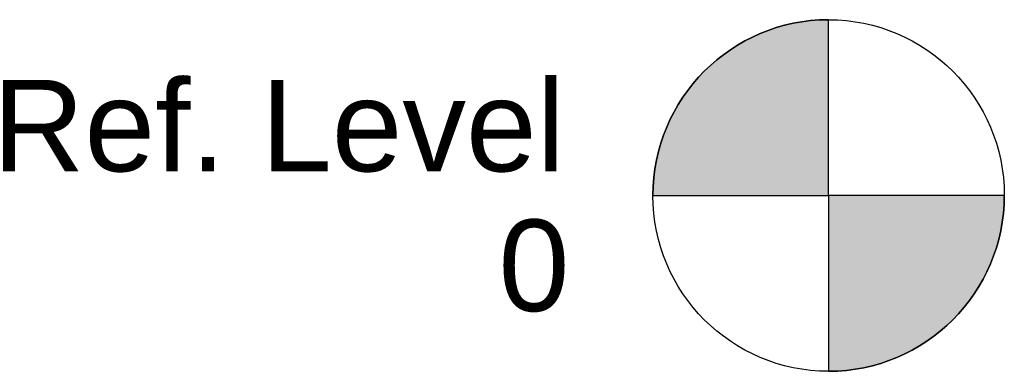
# Model space of a CAD drawing. Header units: millimetres. Extents: x -750 to 2839, y -6 to 60.
# Tile 2 of 2: x 2805 to 2839, y -6 to 6. Entities that reach past the tile are written whole.
import ezdxf

# ---------------------------------------------------------------- set-up
doc = ezdxf.new("R2010")
doc.units = ezdxf.units.MM
doc.layers.add('A-FLORLEM', color=6, linetype='Continuous', lineweight=30)

# ---------------------------------------------------------------- blocks, each defined once
blk = doc.blocks.new('Niveau - 6 mm-913-Left')
at = {"layer": 'A-FLORLEM'}
h = blk.add_hatch(color=256, dxfattribs=at)
edge = h.paths.add_edge_path(flags=0)
edge.add_line((2832.516, 0), (2826.516, 0))
edge.add_arc((2832.516, 0), 6, 90, 180, ccw=False)
edge.add_line((2832.516, 6), (2832.516, 0))
h = blk.add_hatch(color=256, dxfattribs=at)
edge = h.paths.add_edge_path(flags=0)
edge.add_line((2832.516, -6), (2832.516, 0))
edge.add_line((2832.516, 0), (2838.516, 0))
edge.add_arc((2832.516, 0), 6, 270, 360, ccw=False)
for p, q in [((2832.516, 0), (2832.516, 6)), ((2826.516, 0), (2832.516, 0)), ((2838.516, 0), (2832.516, 0)), ((2832.516, 0), (2832.516, -6))]:
    blk.add_line(p, q, dxfattribs=at)
blk.add_circle((2832.516, 0), 6, dxfattribs=at)
for start, end in [(90, 180), (270, 360)]:
    blk.add_arc((2832.516, 0), 6, start, end, dxfattribs=at)

msp = doc.modelspace()

# ---------------------------------------------------------------- block references
at = {"layer": 'A-FLORLEM'}
msp.add_blockref('Niveau - 6 mm-913-Left', (0, 0), dxfattribs=at)

# ---------------------------------------------------------------- texts
at = {"layer": 'A-FLORLEM', "char_height": 3.12272, "attachment_point": 3, "line_spacing_factor": 0.938532}
for s, insert, width in [('\\fArial|b0|i0|c0|p34|;Ref. Level', (2823.513, 3.947), 23.4315), ('\\fArial|b0|i0|c0|p34|;0', (2823.669, -0.824), 2.8956)]:
    msp.add_mtext(s, dxfattribs=dict(at, insert=insert, width=width))

doc.saveas('drawing.dxf')
